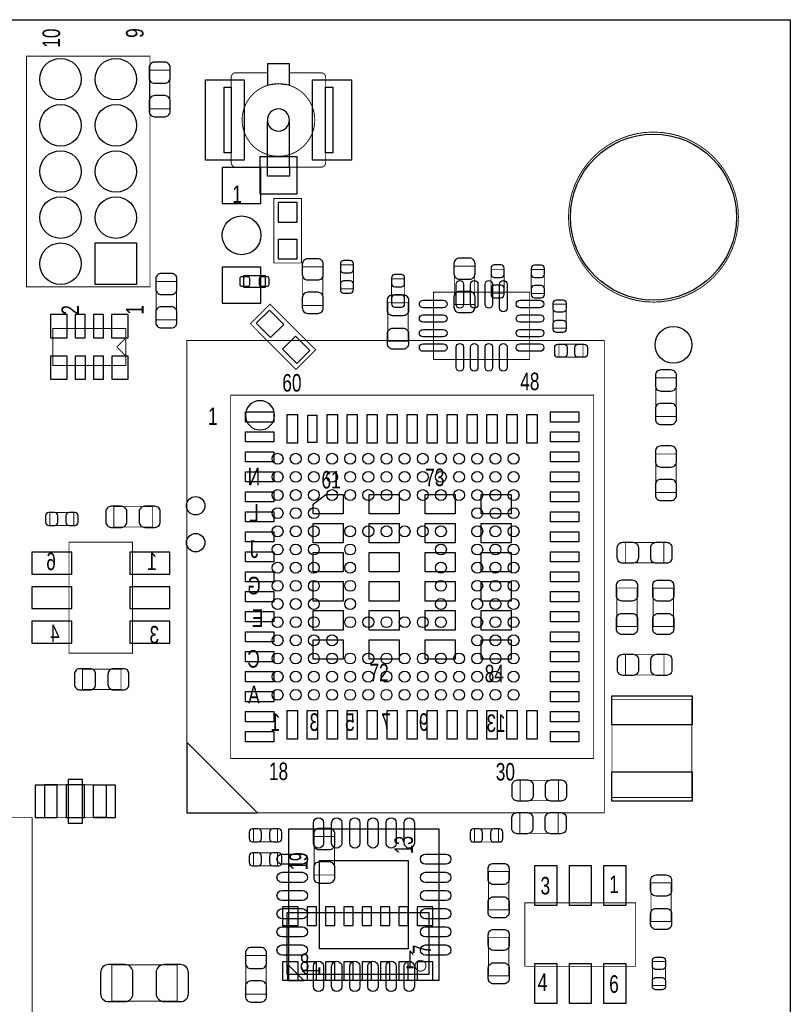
# Model space of a CAD drawing. Extents: x 0 to 2662, y -3 to 2035.
# Tile 8 of 8: x 1826 to 2661, y 968 to 2035. Entities that reach past the tile are written whole.
import ezdxf
from ezdxf.enums import TextEntityAlignment as Align

# ---------------------------------------------------------------- set-up
doc = ezdxf.new("R2010")
doc.units = 0
for name, color, linetype in [('BG_OUTLINE', 3, 'CONTINUOUS'), ('PG_ASSEMBLY_BOTTOM', 43, 'CONTINUOUS'), ('PG_ASSEMBLY_TOP', 253, 'CONTINUOUS'), ('PIN_BOTTOM', 211, 'CONTINUOUS'), ('PIN_TOP', 173, 'CONTINUOUS')]:
    doc.layers.add(name, color=color, linetype=linetype)

msp = doc.modelspace()

# ---------------------------------------------------------------- linework, layer by layer
at = {"layer": 'BG_OUTLINE'}
msp.add_lwpolyline([(2661.4, 866.1, 0.414214), (2582.7, 787.4, 0.414214), (2661.4, 708.7), (2661.4, 0), (659.4, 0), (659.4, 137.8, 0.414214), (639.8, 157.5, 0.414214), (620.1, 137.8), (620.1, 0), (0, 0), (0, 708.7, 0.414214), (78.7, 787.4, 0.414214), (0, 866.1), (0, 2035), (2661.4, 2035)], format="xyb", close=True, dxfattribs=at)
at = {"layer": 'PG_ASSEMBLY_BOTTOM', "const_width": 1}
for points in [[(1988.52, 1980.27), (1966.48, 1980.27), (1966.48, 1938.53), (1988.52, 1938.53), (1988.52, 1980.27)], [(2132.55, 1725.4), (2154.59, 1725.4), (2154.59, 1767.14), (2132.55, 1767.14), (2132.55, 1725.4)], [(2173.48, 1743.28), (2187.66, 1743.28), (2187.66, 1769.26), (2173.48, 1769.26), (2173.48, 1743.28)], [(2319.12, 1767.97), (2297.08, 1767.97), (2297.08, 1726.23), (2319.12, 1726.23), (2319.12, 1767.97)], [(2336.85, 1738.48), (2351.03, 1738.48), (2351.03, 1764.46), (2336.85, 1764.46), (2336.85, 1738.48)], [(2380.48, 1738.28), (2394.66, 1738.28), (2394.66, 1764.26), (2380.48, 1764.26), (2380.48, 1738.28)], [(1995.83, 1751.36), (1973.79, 1751.36), (1973.79, 1709.62), (1995.83, 1709.62), (1995.83, 1751.36)], [(2229.01, 1728.11), (2243.19, 1728.11), (2243.19, 1754.09), (2229.01, 1754.09), (2229.01, 1728.11)], [(1940.8, 1700.4), (1861.8, 1700.4), (1861.8, 1660.4), (1940.8, 1660.4), (1940.8, 1700.4)], [(1931, 1680.4), (1941, 1690.4)], [(2459.7, 1175.41), (2459.7, 1687.23), (2006.94, 1687.23), (2006.94, 1175.41), (2459.7, 1175.41)], [(1931, 1680.4), (1941, 1670.4)], [(2515.47, 1605.03), (2537.51, 1605.03), (2537.51, 1646.77), (2515.47, 1646.77), (2515.47, 1605.03)], [(2537.51, 1564.4), (2515.47, 1564.4), (2515.47, 1522.66), (2537.51, 1522.66), (2537.51, 1564.4)], [(1969.52, 1485.28), (1969.52, 1507.32), (1927.78, 1507.32), (1927.78, 1485.28), (1969.52, 1485.28)], [(1884.47, 1486.81), (1884.47, 1500.99), (1858.49, 1500.99), (1858.49, 1486.81), (1884.47, 1486.81)], [(1948.06, 1468.69), (1948.06, 1348.61), (1879.16, 1348.61), (1879.16, 1468.69), (1948.06, 1468.69)], [(1935.58, 1309.23), (1935.58, 1331.27), (1893.84, 1331.27), (1893.84, 1309.23), (1935.58, 1309.23)], [(1852.54, 1205.72), (1919.46, 1205.72), (1919.46, 1170.28), (1852.54, 1170.28), (1852.54, 1205.72)], [(2105.24, 1144.01), (2105.24, 1158.19), (2079.26, 1158.19), (2079.26, 1144.01), (2105.24, 1144.01)], [(2319.01, 1158.09), (2319.01, 1143.91), (2344.99, 1143.91), (2344.99, 1158.09), (2319.01, 1158.09)], [(2144.98, 1108.13), (2167.02, 1108.13), (2167.02, 1149.87), (2144.98, 1149.87), (2144.98, 1108.13)], [(2105.24, 1118.01), (2105.24, 1132.19), (2079.26, 1132.19), (2079.26, 1118.01), (2105.24, 1118.01)], [(2070.98, 979.13), (2093.02, 979.13), (2093.02, 1020.87), (2070.98, 1020.87), (2070.98, 979.13)], [(1925.67, 1010.69), (1925.67, 971.31), (1996.53, 971.31), (1996.53, 1010.69), (1925.67, 1010.69)]]:
    msp.add_lwpolyline(points, dxfattribs=at)
at = {"layer": 'PG_ASSEMBLY_BOTTOM'}
for points in [[(2006.9, 1252.23), (2006.9, 1175.41), (2083.71, 1175.41)], [(1852.54, 1205.72), (1852.54, 1170.28), (1866.31, 1170.28), (1866.31, 1205.72)], [(1876.16, 1205.72), (1876.16, 1170.28), (1895.84, 1170.28), (1895.84, 1205.72)], [(1919.46, 1205.72), (1919.46, 1170.28), (1905.69, 1170.28), (1905.69, 1205.72)], [(2269.45, 1000.33), (2115.85, 1000.33), (2115.85, 1067.33), (2269.45, 1067.33)]]:
    msp.add_lwpolyline(points, close=True, dxfattribs=at)
at = {"layer": 'PG_ASSEMBLY_BOTTOM', "const_width": 1}
msp.add_lwpolyline([(2266.23, 1009.81, 0.999767), (2254.48, 1009.82, 1.000233), (2266.23, 1009.81)], format="xyb", dxfattribs=at)
at = {"layer": 'PG_ASSEMBLY_TOP', "const_width": 1}
for points in [[(1967, 1745.52), (1967, 1995.52), (1833, 1995.52), (1833, 1745.52), (1967, 1745.52)], [(2060.14, 1977.5), (2094.51, 1977.5)], [(2131.32, 1841.32), (2131.32, 1771.32), (2101.32, 1771.32), (2101.32, 1841.32), (2131.32, 1841.32)], [(2378.74, 1739.69), (2274.4, 1739.69), (2274.4, 1666.85), (2378.74, 1666.85), (2378.74, 1739.69)], [(2224.92, 1728.34), (2246.96, 1728.34), (2246.96, 1686.6), (2224.92, 1686.6), (2224.92, 1728.34)], [(2097.17, 1726.69), (2146.67, 1677.19), (2125.45, 1655.97), (2075.95, 1705.47), (2097.17, 1726.69)], [(2418.41, 1700.81), (2404.23, 1700.81), (2404.23, 1726.79), (2418.41, 1726.79), (2418.41, 1700.81)], [(2410.58, 1669.18), (2410.58, 1683.36), (2436.56, 1683.36), (2436.56, 1669.18), (2410.58, 1669.18)], [(2054.52, 1628.12), (2054.52, 1234.52), (2448.12, 1234.52), (2448.12, 1628.12), (2054.52, 1628.12)], [(2524.19, 1468.34), (2524.19, 1446.3), (2482.45, 1446.3), (2482.45, 1468.34), (2524.19, 1468.34)], [(2495.34, 1377.45), (2473.3, 1377.45), (2473.3, 1419.19), (2495.34, 1419.19), (2495.34, 1377.45)], [(2534.59, 1377.35), (2512.55, 1377.35), (2512.55, 1419.09), (2534.59, 1419.09), (2534.59, 1377.35)], [(2482.67, 1324.86), (2482.67, 1346.9), (2524.41, 1346.9), (2524.41, 1324.86), (2482.67, 1324.86)], [(2554.63, 1192.17), (2554.63, 1298.47), (2468.02, 1298.47), (2468.02, 1192.17), (2554.63, 1192.17)], [(2410.07, 1210.72), (2410.07, 1188.68), (2368.33, 1188.68), (2368.33, 1210.72), (2410.07, 1210.72)], [(2409.77, 1175.32), (2409.77, 1153.28), (2368.03, 1153.28), (2368.03, 1175.32), (2409.77, 1175.32)], [(1010.43, 341.53), (1839.17, 341.53), (1839.17, 1170.27), (1030.43, 1170.27), (1010.43, 1150.27), (1010.43, 341.53)], [(2356.02, 1070.33), (2333.98, 1070.33), (2333.98, 1112.07), (2356.02, 1112.07), (2356.02, 1070.33)], [(2510.28, 1099.52), (2532.32, 1099.52), (2532.32, 1057.78), (2510.28, 1057.78), (2510.28, 1099.52)], [(2493.69, 1078.06), (2373.61, 1078.06), (2373.61, 1009.16), (2493.69, 1009.16), (2493.69, 1078.06)], [(2334.23, 1040.58), (2356.27, 1040.58), (2356.27, 998.84), (2334.23, 998.84), (2334.23, 1040.58)], [(2511.81, 1014.47), (2525.99, 1014.47), (2525.99, 988.49), (2511.81, 988.49), (2511.81, 1014.47)]]:
    msp.add_lwpolyline(points, dxfattribs=at)
at = {"layer": 'PG_ASSEMBLY_TOP'}
for points in [[(2118.13, 1963.87), (2118.13, 1987.32), (2094.51, 1987.32), (2094.51, 1963.87, -0.076601), (2106.32, 1965.69, -0.076974)], [(2102.12, 1606.32, 1), (2070.52, 1606.32, 1)]]:
    msp.add_lwpolyline(points, format="xyb", close=True, dxfattribs=at)
at = {"layer": 'PG_ASSEMBLY_TOP', "const_width": 1}
for points in [[(2118.13, 1977.5), (2152.5, 1977.5, -0.414214), (2157.5, 1972.5), (2157.5, 1880.14, -0.414214), (2152.5, 1875.14), (2060.14, 1875.14, -0.414214), (2055.14, 1880.14), (2055.14, 1972.5, -0.414214), (2060.14, 1977.5)], [(2145.69, 1926.32, 1), (2066.95, 1926.32, 1), (2145.69, 1926.32)], [(2605.14, 1821.1, 1), (2420.86, 1821.1, 1), (2605.14, 1821.1)]]:
    msp.add_lwpolyline(points, format="xyb", dxfattribs=at)
at = {"layer": 'PG_ASSEMBLY_TOP'}
for points in [[(2047.32, 1890.82), (2047.32, 1961.82), (2055.14, 1961.82), (2055.14, 1890.82)], [(2157.5, 1890.82), (2157.5, 1961.82), (2165.32, 1961.82), (2165.32, 1890.82)], [(2094.51, 1865.32), (2094.51, 1875.14), (2118.13, 1875.14), (2118.13, 1865.32)], [(2068.32, 1757.42), (2068.32, 1745.22), (2092.32, 1745.22), (2092.32, 1757.42)], [(2134.04, 993.32), (2116.32, 993.32), (2116.32, 1011.04)]]:
    msp.add_lwpolyline(points, close=True, dxfattribs=at)
msp.add_lwpolyline([(2118.32, 1926.32, 1), (2094.32, 1926.32, 1), (2118.32, 1926.32)], format="xyb", dxfattribs=at)
for points in [[(2094.51, 1875.14), (2094.51, 1924.19)], [(2118.13, 1875.14), (2118.13, 1924.19)], [(2280.69, 994.31), (2280.69, 1157.69), (2117.31, 1157.69), (2117.31, 994.31), (2280.69, 994.31)]]:
    msp.add_lwpolyline(points, dxfattribs=at)
at = {"layer": 'PIN_BOTTOM'}
for points in [[(1966.08, 1983.02), (1966.08, 1972, 0.414846), (1971.99, 1966.09), (1983.01, 1966.09, 0.414846), (1988.92, 1972), (1988.92, 1983.02, 0.414846), (1983.01, 1988.93), (1971.99, 1988.93, 0.414846)], [(1988.92, 1935.78), (1988.92, 1946.8, 0.414846), (1983.01, 1952.71), (1971.99, 1952.71, 0.414846), (1966.08, 1946.8), (1966.08, 1935.78, 0.414846), (1971.99, 1929.87), (1983.01, 1929.87, 0.414846)], [(2132.15, 1769.89), (2132.15, 1758.87, 0.414846), (2138.06, 1752.96), (2149.08, 1752.96, 0.414846), (2154.99, 1758.87), (2154.99, 1769.89, 0.414846), (2149.08, 1775.8), (2138.06, 1775.8, 0.414846)], [(2173.48, 1770.44), (2173.48, 1764.14, 0.413587), (2177.03, 1760.6), (2184.11, 1760.6, 0.413587), (2187.66, 1764.14), (2187.66, 1770.44, 0.413587), (2184.11, 1773.98), (2177.03, 1773.98, 0.413587)], [(2296.68, 1770.72), (2296.68, 1759.7, 0.414846), (2302.59, 1753.79), (2313.61, 1753.79, 0.414846), (2319.52, 1759.7), (2319.52, 1770.72, 0.414846), (2313.61, 1776.63), (2302.59, 1776.63, 0.414846)], [(2336.85, 1765.64), (2336.85, 1759.34, 0.413587), (2340.4, 1755.8), (2347.48, 1755.8, 0.413587), (2351.03, 1759.34), (2351.03, 1765.64, 0.413587), (2347.48, 1769.18), (2340.4, 1769.18, 0.413587)], [(2380.48, 1765.44), (2380.48, 1759.14, 0.413587), (2384.03, 1755.6), (2391.11, 1755.6, 0.413587), (2394.66, 1759.14), (2394.66, 1765.44, 0.413587), (2391.11, 1768.98), (2384.03, 1768.98, 0.413587)], [(1973.39, 1754.11), (1973.39, 1743.09, 0.414846), (1979.3, 1737.18), (1990.32, 1737.18, 0.414846), (1996.23, 1743.09), (1996.23, 1754.11, 0.414846), (1990.32, 1760.02), (1979.3, 1760.02, 0.414846)], [(2187.66, 1742.1), (2187.66, 1748.4, 0.413587), (2184.11, 1751.94), (2177.03, 1751.94, 0.413587), (2173.48, 1748.4), (2173.48, 1742.1, 0.413587), (2177.03, 1738.56), (2184.11, 1738.56, 0.413587)], [(2229.01, 1755.27), (2229.01, 1748.97, 0.413587), (2232.56, 1745.43), (2239.64, 1745.43, 0.413587), (2243.19, 1748.97), (2243.19, 1755.27, 0.413587), (2239.64, 1758.81), (2232.56, 1758.81, 0.413587)], [(2154.99, 1722.65), (2154.99, 1733.67, 0.414846), (2149.08, 1739.58), (2138.06, 1739.58, 0.414846), (2132.15, 1733.67), (2132.15, 1722.65, 0.414846), (2138.06, 1716.74), (2149.08, 1716.74, 0.414846)], [(2319.52, 1723.48), (2319.52, 1734.5, 0.414846), (2313.61, 1740.41), (2302.59, 1740.41, 0.414846), (2296.68, 1734.5), (2296.68, 1723.48, 0.414846), (2302.59, 1717.57), (2313.61, 1717.57, 0.414846)], [(2351.03, 1737.3), (2351.03, 1743.6, 0.413587), (2347.48, 1747.14), (2340.4, 1747.14, 0.413587), (2336.85, 1743.6), (2336.85, 1737.3, 0.413587), (2340.4, 1733.76), (2347.48, 1733.76, 0.413587)], [(2394.66, 1737.1), (2394.66, 1743.4, 0.413587), (2391.11, 1746.94), (2384.03, 1746.94, 0.413587), (2380.48, 1743.4), (2380.48, 1737.1, 0.413587), (2384.03, 1733.56), (2391.11, 1733.56, 0.413587)], [(2243.19, 1726.93), (2243.19, 1733.23, 0.413587), (2239.64, 1736.77), (2232.56, 1736.77, 0.413587), (2229.01, 1733.23), (2229.01, 1726.93, 0.413587), (2232.56, 1723.39), (2239.64, 1723.39, 0.413587)], [(1996.23, 1706.87), (1996.23, 1717.89, 0.414846), (1990.32, 1723.8), (1979.3, 1723.8, 0.414846), (1973.39, 1717.89), (1973.39, 1706.87, 0.414846), (1979.3, 1700.96), (1990.32, 1700.96, 0.414846)], [(2515.07, 1649.52), (2515.07, 1638.5, 0.414846), (2520.98, 1632.59), (2532, 1632.59, 0.414846), (2537.91, 1638.5), (2537.91, 1649.52, 0.414846), (2532, 1655.43), (2520.98, 1655.43, 0.414846)], [(2537.91, 1602.28), (2537.91, 1613.3, 0.414846), (2532, 1619.21), (2520.98, 1619.21, 0.414846), (2515.07, 1613.3), (2515.07, 1602.28, 0.414846), (2520.98, 1596.37), (2532, 1596.37, 0.414846)], [(2515.07, 1567.15), (2515.07, 1556.13, 0.414846), (2520.98, 1550.22), (2532, 1550.22, 0.414846), (2537.91, 1556.13), (2537.91, 1567.15, 0.414846), (2532, 1573.06), (2520.98, 1573.06, 0.414846)], [(2537.91, 1519.91), (2537.91, 1530.93, 0.414846), (2532, 1536.84), (2520.98, 1536.84, 0.414846), (2515.07, 1530.93), (2515.07, 1519.91, 0.414846), (2520.98, 1514), (2532, 1514, 0.414846)], [(1925.03, 1484.88), (1936.05, 1484.88, 0.414846), (1941.96, 1490.79), (1941.96, 1501.81, 0.414846), (1936.05, 1507.72), (1925.03, 1507.72, 0.414846), (1919.12, 1501.81), (1919.12, 1490.79, 0.414846)], [(1972.27, 1507.72), (1961.25, 1507.72, 0.414846), (1955.34, 1501.81), (1955.34, 1490.79, 0.414846), (1961.25, 1484.88), (1972.27, 1484.88, 0.414846), (1978.18, 1490.79), (1978.18, 1501.81, 0.414846)], [(1857.31, 1486.81), (1863.61, 1486.81, 0.413587), (1867.15, 1490.36), (1867.15, 1497.44, 0.413587), (1863.61, 1500.99), (1857.31, 1500.99, 0.413587), (1853.77, 1497.44), (1853.77, 1490.36, 0.413587)], [(1885.65, 1500.99), (1879.35, 1500.99, 0.413587), (1875.81, 1497.44), (1875.81, 1490.36, 0.413587), (1879.35, 1486.81), (1885.65, 1486.81, 0.413587), (1889.19, 1490.36), (1889.19, 1497.44, 0.413587)], [(1891.09, 1308.83), (1902.11, 1308.83, 0.414846), (1908.02, 1314.74), (1908.02, 1325.76, 0.414846), (1902.11, 1331.67), (1891.09, 1331.67, 0.414846), (1885.18, 1325.76), (1885.18, 1314.74, 0.414846)], [(1938.33, 1331.67), (1927.31, 1331.67, 0.414846), (1921.4, 1325.76), (1921.4, 1314.74, 0.414846), (1927.31, 1308.83), (1938.33, 1308.83, 0.414846), (1944.24, 1314.74), (1944.24, 1325.76, 0.414846)], [(2078.08, 1144.01), (2084.38, 1144.01, 0.413587), (2087.92, 1147.56), (2087.92, 1154.64, 0.413587), (2084.38, 1158.19), (2078.08, 1158.19, 0.413587), (2074.54, 1154.64), (2074.54, 1147.56, 0.413587)], [(2106.42, 1158.19), (2100.12, 1158.19, 0.413587), (2096.58, 1154.64), (2096.58, 1147.56, 0.413587), (2100.12, 1144.01), (2106.42, 1144.01, 0.413587), (2109.96, 1147.56), (2109.96, 1154.64, 0.413587)], [(2144.58, 1152.62), (2144.58, 1141.6, 0.414846), (2150.49, 1135.69), (2161.51, 1135.69, 0.414846), (2167.42, 1141.6), (2167.42, 1152.62, 0.414846), (2161.51, 1158.53), (2150.49, 1158.53, 0.414846)], [(2317.83, 1143.91), (2324.13, 1143.91, 0.413587), (2327.67, 1147.46), (2327.67, 1154.54, 0.413587), (2324.13, 1158.09), (2317.83, 1158.09, 0.413587), (2314.29, 1154.54), (2314.29, 1147.46, 0.413587)], [(2346.17, 1158.09), (2339.87, 1158.09, 0.413587), (2336.33, 1154.54), (2336.33, 1147.46, 0.413587), (2339.87, 1143.91), (2346.17, 1143.91, 0.413587), (2349.71, 1147.46), (2349.71, 1154.54, 0.413587)], [(2078.08, 1118.01), (2084.38, 1118.01, 0.413587), (2087.92, 1121.56), (2087.92, 1128.64, 0.413587), (2084.38, 1132.19), (2078.08, 1132.19, 0.413587), (2074.54, 1128.64), (2074.54, 1121.56, 0.413587)], [(2106.42, 1132.19), (2100.12, 1132.19, 0.413587), (2096.58, 1128.64), (2096.58, 1121.56, 0.413587), (2100.12, 1118.01), (2106.42, 1118.01, 0.413587), (2109.96, 1121.56), (2109.96, 1128.64, 0.413587)], [(2167.42, 1105.38), (2167.42, 1116.4, 0.414846), (2161.51, 1122.31), (2150.49, 1122.31, 0.414846), (2144.58, 1116.4), (2144.58, 1105.38, 0.414846), (2150.49, 1099.47), (2161.51, 1099.47, 0.414846)], [(2070.58, 1023.62), (2070.58, 1012.6, 0.414846), (2076.49, 1006.69), (2087.51, 1006.69, 0.414846), (2093.42, 1012.6), (2093.42, 1023.62, 0.414846), (2087.51, 1029.53), (2076.49, 1029.53, 0.414846)], [(1922.12, 970.92), (1939.84, 970.92, 0.414414), (1948.5, 979.58), (1948.5, 1002.42, 0.414414), (1939.84, 1011.08), (1922.12, 1011.08, 0.414414), (1913.46, 1002.42), (1913.46, 979.58, 0.414414)], [(2000.08, 1011.08), (1982.36, 1011.08, 0.414414), (1973.7, 1002.42), (1973.7, 979.58, 0.414414), (1982.36, 970.92), (2000.08, 970.92, 0.414414), (2008.74, 979.58), (2008.74, 1002.42, 0.414414)], [(2093.42, 976.38), (2093.42, 987.4, 0.414846), (2087.51, 993.31), (2076.49, 993.31, 0.414846), (2070.58, 987.4), (2070.58, 976.38, 0.414846), (2076.49, 970.47), (2087.51, 970.47, 0.414846)]]:
    msp.add_lwpolyline(points, format="xyb", close=True, dxfattribs=at)
for points in [[(2087.32, 1835.67), (2087.32, 1874.67), (2045.32, 1874.67), (2045.32, 1835.67)], [(1907.5, 1793.02), (1952.5, 1793.02), (1952.5, 1748.02), (1907.5, 1748.02)], [(2087.32, 1727.97), (2087.32, 1766.97), (2045.32, 1766.97), (2045.32, 1727.97)], [(1877.3, 1690.4), (1877.3, 1715.4), (1859.3, 1715.4), (1859.3, 1690.4)], [(1896.9, 1690.4), (1896.9, 1715.4), (1885.9, 1715.4), (1885.9, 1690.4)], [(1916.6, 1690.4), (1916.6, 1715.4), (1905.6, 1715.4), (1905.6, 1690.4)], [(1943.3, 1690.4), (1943.3, 1715.4), (1925.3, 1715.4), (1925.3, 1690.4)], [(1877.3, 1645.4), (1877.3, 1670.4), (1859.3, 1670.4), (1859.3, 1645.4)], [(1897, 1645.4), (1897, 1670.4), (1886, 1670.4), (1886, 1645.4)], [(1916.7, 1645.4), (1916.7, 1670.4), (1905.7, 1670.4), (1905.7, 1645.4)], [(1943.5, 1645.4), (1943.5, 1670.4), (1925.5, 1670.4), (1925.5, 1645.4)], [(1882.12, 1457.86), (1838.81, 1457.86), (1838.81, 1434.24), (1882.12, 1434.24)], [(1988.41, 1457.86), (1945.11, 1457.86), (1945.11, 1434.24), (1988.41, 1434.24)], [(1882.12, 1420.46), (1838.81, 1420.46), (1838.81, 1396.84), (1882.12, 1396.84)], [(1988.41, 1420.46), (1945.11, 1420.46), (1945.11, 1396.84), (1988.41, 1396.84)], [(1882.12, 1383.06), (1838.81, 1383.06), (1838.81, 1359.44), (1882.12, 1359.44)], [(1988.41, 1383.06), (1945.11, 1383.06), (1945.11, 1359.44), (1988.41, 1359.44)], [(1878.12, 1211.62), (1878.12, 1164.38), (1893.88, 1164.38), (1893.88, 1211.62)], [(1842.5, 1205.5), (1842.5, 1170.5), (1866.5, 1170.5), (1866.5, 1205.5)], [(1905.5, 1205.5), (1905.5, 1170.5), (1929.5, 1170.5), (1929.5, 1205.5)], [(2127.84, 1053.53), (2127.84, 1073.53), (2110.84, 1073.53), (2110.84, 1053.53)], [(2147.64, 1053.53), (2147.64, 1073.53), (2137.64, 1073.53), (2137.64, 1053.53)], [(2167.44, 1053.53), (2167.44, 1073.53), (2157.44, 1073.53), (2157.44, 1053.53)], [(2187.34, 1053.53), (2187.34, 1073.53), (2177.34, 1073.53), (2177.34, 1053.53)], [(2207.14, 1053.53), (2207.14, 1073.53), (2197.14, 1073.53), (2197.14, 1053.53)], [(2227.04, 1053.53), (2227.04, 1073.53), (2217.04, 1073.53), (2217.04, 1053.53)], [(2246.84, 1053.53), (2246.84, 1073.53), (2236.84, 1073.53), (2236.84, 1053.53)], [(2273.74, 1053.53), (2273.74, 1073.53), (2256.74, 1073.53), (2256.74, 1053.53)], [(2110.84, 1014.13), (2110.84, 994.13), (2127.84, 994.13), (2127.84, 1014.13)], [(2147.64, 994.13), (2147.64, 1014.13), (2137.64, 1014.13), (2137.64, 994.13)], [(2167.44, 994.13), (2167.44, 1014.13), (2157.44, 1014.13), (2157.44, 994.13)], [(2187.34, 994.13), (2187.34, 1014.13), (2177.34, 1014.13), (2177.34, 994.13)], [(2207.14, 994.13), (2207.14, 1014.13), (2197.14, 1014.13), (2197.14, 994.13)], [(2227.04, 994.13), (2227.04, 1014.13), (2217.04, 1014.13), (2217.04, 994.13)], [(2246.84, 994.13), (2246.84, 1014.13), (2236.84, 1014.13), (2236.84, 994.13)], [(2256.74, 1014.13), (2256.74, 994.13), (2273.74, 994.13), (2273.74, 1014.13)]]:
    msp.add_lwpolyline(points, close=True, dxfattribs=at)
for centre, radius in [((1870, 1970.52), 22.5), ((1930, 1970.52), 22.5), ((1870, 1920.52), 22.5), ((1930, 1920.52), 22.5), ((2513, 1821.1), 90), ((1870, 1870.52), 22.5), ((1930, 1870.52), 22.5), ((1870, 1820.52), 22.5), ((1930, 1820.52), 22.5), ((2066.32, 1801.32), 21), ((1870, 1770.52), 22.5), ((2105.37, 1559.27), 5.91), ((2125.05, 1559.27), 5.91), ((2144.74, 1559.27), 5.91), ((2164.42, 1559.27), 5.91), ((2184.11, 1559.27), 5.91), ((2203.79, 1559.27), 5.91), ((2223.48, 1559.27), 5.91), ((2243.16, 1559.27), 5.91), ((2262.85, 1559.27), 5.91), ((2282.53, 1559.27), 5.91), ((2302.22, 1559.27), 5.91), ((2321.9, 1559.27), 5.91), ((2341.59, 1559.27), 5.91), ((2361.27, 1559.27), 5.91), ((2105.37, 1539.59), 5.91), ((2125.05, 1539.59), 5.91), ((2144.74, 1539.59), 5.91), ((2164.42, 1539.59), 5.91), ((2184.11, 1539.59), 5.91), ((2203.79, 1539.59), 5.91), ((2223.48, 1539.59), 5.91), ((2243.16, 1539.59), 5.91), ((2262.85, 1539.59), 5.91), ((2282.53, 1539.59), 5.91), ((2302.22, 1539.59), 5.91), ((2321.9, 1539.59), 5.91), ((2341.59, 1539.59), 5.91), ((2361.27, 1539.59), 5.91), ((2105.37, 1519.9), 5.91), ((2125.05, 1519.9), 5.91), ((2144.74, 1519.9), 5.91), ((2164.42, 1519.9), 5.91), ((2184.11, 1519.9), 5.91), ((2203.79, 1519.9), 5.91), ((2223.48, 1519.9), 5.91), ((2243.16, 1519.9), 5.91), ((2262.85, 1519.9), 5.91), ((2282.53, 1519.9), 5.91), ((2302.22, 1519.9), 5.91), ((2321.9, 1519.9), 5.91), ((2341.59, 1519.9), 5.91), ((2361.27, 1519.9), 5.91), ((2105.37, 1500.22), 5.91), ((2125.05, 1500.22), 5.91), ((2144.74, 1500.22), 5.91), ((2321.9, 1500.22), 5.91), ((2341.59, 1500.22), 5.91), ((2361.27, 1500.22), 5.91), ((2105.37, 1480.53), 5.91), ((2125.05, 1480.53), 5.91), ((2144.74, 1480.53), 5.91), ((2184.11, 1480.53), 5.91), ((2203.79, 1480.53), 5.91), ((2223.48, 1480.53), 5.91), ((2243.16, 1480.53), 5.91), ((2262.85, 1480.53), 5.91), ((2282.53, 1480.53), 5.91), ((2321.9, 1480.53), 5.91), ((2341.59, 1480.53), 5.91), ((2361.27, 1480.53), 5.91), ((2105.37, 1460.85), 5.91), ((2125.05, 1460.85), 5.91), ((2144.74, 1460.85), 5.91), ((2184.11, 1460.85), 5.91), ((2282.53, 1460.85), 5.91), ((2321.9, 1460.85), 5.91), ((2341.59, 1460.85), 5.91), ((2361.27, 1460.85), 5.91), ((2105.37, 1441.16), 5.91), ((2125.05, 1441.16), 5.91), ((2144.74, 1441.16), 5.91), ((2184.11, 1441.16), 5.91), ((2282.53, 1441.16), 5.91), ((2321.9, 1441.16), 5.91), ((2341.59, 1441.16), 5.91), ((2361.27, 1441.16), 5.91), ((2105.37, 1421.48), 5.91), ((2125.05, 1421.48), 5.91), ((2144.74, 1421.48), 5.91), ((2184.11, 1421.48), 5.91), ((2282.53, 1421.48), 5.91), ((2321.9, 1421.48), 5.91), ((2341.59, 1421.48), 5.91), ((2361.27, 1421.48), 5.91), ((2105.37, 1401.79), 5.91), ((2125.05, 1401.79), 5.91), ((2144.74, 1401.79), 5.91), ((2184.11, 1401.79), 5.91), ((2282.53, 1401.79), 5.91), ((2321.9, 1401.79), 5.91), ((2341.59, 1401.79), 5.91), ((2361.27, 1401.79), 5.91), ((2105.37, 1382.11), 5.91), ((2125.05, 1382.11), 5.91), ((2144.74, 1382.11), 5.91), ((2184.11, 1382.11), 5.91), ((2203.79, 1382.11), 5.91), ((2223.48, 1382.11), 5.91), ((2243.16, 1382.11), 5.91), ((2262.85, 1382.11), 5.91), ((2282.53, 1382.11), 5.91), ((2321.9, 1382.11), 5.91), ((2341.59, 1382.11), 5.91), ((2361.27, 1382.11), 5.91), ((2105.37, 1362.42), 5.91), ((2125.05, 1362.42), 5.91), ((2144.74, 1362.42), 5.91), ((2164.42, 1362.42), 5.91), ((2321.9, 1362.42), 5.91), ((2341.59, 1362.42), 5.91), ((2361.27, 1362.42), 5.91), ((2105.37, 1342.74), 5.91), ((2125.05, 1342.74), 5.91), ((2144.74, 1342.74), 5.91), ((2164.42, 1342.74), 5.91), ((2184.11, 1342.74), 5.91), ((2203.79, 1342.74), 5.91), ((2223.48, 1342.74), 5.91), ((2243.16, 1342.74), 5.91), ((2262.85, 1342.74), 5.91), ((2282.53, 1342.74), 5.91), ((2302.22, 1342.74), 5.91), ((2321.9, 1342.74), 5.91), ((2341.59, 1342.74), 5.91), ((2361.27, 1342.74), 5.91), ((2105.37, 1323.05), 5.91), ((2125.05, 1323.05), 5.91), ((2144.74, 1323.05), 5.91), ((2164.42, 1323.05), 5.91), ((2184.11, 1323.05), 5.91), ((2203.79, 1323.05), 5.91), ((2223.48, 1323.05), 5.91), ((2243.16, 1323.05), 5.91), ((2262.85, 1323.05), 5.91), ((2282.53, 1323.05), 5.91), ((2302.22, 1323.05), 5.91), ((2321.9, 1323.05), 5.91), ((2341.59, 1323.05), 5.91), ((2361.27, 1323.05), 5.91), ((2105.37, 1303.37), 5.91), ((2125.05, 1303.37), 5.91), ((2144.74, 1303.37), 5.91), ((2164.42, 1303.37), 5.91), ((2184.11, 1303.37), 5.91), ((2203.79, 1303.37), 5.91), ((2223.48, 1303.37), 5.91), ((2243.16, 1303.37), 5.91), ((2262.85, 1303.37), 5.91), ((2282.53, 1303.37), 5.91), ((2302.22, 1303.37), 5.91), ((2321.9, 1303.37), 5.91), ((2341.59, 1303.37), 5.91), ((2361.27, 1303.37), 5.91)]:
    msp.add_circle(centre, radius, dxfattribs=at)
at = {"layer": 'PIN_TOP'}
for points in [[(2027.25, 1882.82), (2027.25, 1969.82), (2069.25, 1969.82), (2069.25, 1882.82)], [(2143.39, 1882.82), (2143.39, 1969.82), (2185.39, 1969.82), (2185.39, 1882.82)], [(2086.32, 1845.78), (2086.32, 1886.78), (2126.32, 1886.78), (2126.32, 1845.78)], [(2126.32, 1815.32), (2106.32, 1815.32), (2106.32, 1837.32), (2126.32, 1837.32)], [(1907.5, 1793.02), (1952.5, 1793.02), (1952.5, 1748.02), (1907.5, 1748.02)], [(2126.32, 1775.32), (2106.32, 1775.32), (2106.32, 1797.32), (2126.32, 1797.32)], [(2112.02, 1704.76), (2097.88, 1690.62), (2082.32, 1706.18), (2096.46, 1720.32)], [(2140.3, 1676.48), (2126.16, 1662.34), (2110.6, 1677.9), (2124.74, 1692.04)], [(2070.42, 1610.02), (2101.42, 1610.02), (2101.42, 1599.02), (2070.42, 1599.02)], [(2115.92, 1576.22), (2115.92, 1607.22), (2126.92, 1607.22), (2126.92, 1576.22)], [(2138.12, 1576.97), (2138.12, 1606.47), (2147.92, 1606.47), (2147.92, 1576.97)], [(2159.22, 1576.22), (2159.22, 1607.22), (2170.22, 1607.22), (2170.22, 1576.22)], [(2180.82, 1576.22), (2180.82, 1607.22), (2191.82, 1607.22), (2191.82, 1576.22)], [(2202.52, 1576.22), (2202.52, 1607.22), (2213.52, 1607.22), (2213.52, 1576.22)], [(2224.22, 1576.22), (2224.22, 1607.22), (2235.22, 1607.22), (2235.22, 1576.22)], [(2245.82, 1576.22), (2245.82, 1607.22), (2256.82, 1607.22), (2256.82, 1576.22)], [(2267.42, 1576.22), (2267.42, 1607.22), (2278.42, 1607.22), (2278.42, 1576.22)], [(2289.12, 1576.22), (2289.12, 1607.22), (2300.12, 1607.22), (2300.12, 1576.22)], [(2310.82, 1576.22), (2310.82, 1607.22), (2321.82, 1607.22), (2321.82, 1576.22)], [(2332.42, 1576.22), (2332.42, 1607.22), (2343.42, 1607.22), (2343.42, 1576.22)], [(2354.12, 1576.22), (2354.12, 1607.22), (2365.12, 1607.22), (2365.12, 1576.22)], [(2375.72, 1576.22), (2375.72, 1607.22), (2386.72, 1607.22), (2386.72, 1576.22)], [(2401.22, 1610.02), (2432.22, 1610.02), (2432.22, 1599.02), (2401.22, 1599.02)], [(2070.42, 1588.42), (2101.42, 1588.42), (2101.42, 1577.42), (2070.42, 1577.42)], [(2401.22, 1588.42), (2432.22, 1588.42), (2432.22, 1577.42), (2401.22, 1577.42)], [(2070.42, 1566.72), (2101.42, 1566.72), (2101.42, 1555.72), (2070.42, 1555.72)], [(2401.22, 1566.72), (2432.22, 1566.72), (2432.22, 1555.72), (2401.22, 1555.72)], [(2070.42, 1545.12), (2101.42, 1545.12), (2101.42, 1534.12), (2070.42, 1534.12)], [(2401.22, 1545.12), (2432.22, 1545.12), (2432.22, 1534.12), (2401.22, 1534.12)], [(2070.42, 1523.42), (2101.42, 1523.42), (2101.42, 1512.42), (2070.42, 1512.42)], [(2144.07, 1499.52), (2144.07, 1510.02), (2157.82, 1520.52), (2176.57, 1520.52), (2176.57, 1499.52)], [(2204.57, 1520.52), (2237.07, 1520.52), (2237.07, 1499.52), (2204.57, 1499.52)], [(2265.57, 1520.52), (2298.07, 1520.52), (2298.07, 1499.52), (2265.57, 1499.52)], [(2326.07, 1520.52), (2358.57, 1520.52), (2358.57, 1499.52), (2326.07, 1499.52)], [(2401.22, 1523.42), (2432.22, 1523.42), (2432.22, 1512.42), (2401.22, 1512.42)], [(2070.42, 1501.82), (2101.42, 1501.82), (2101.42, 1490.82), (2070.42, 1490.82)], [(2401.22, 1501.82), (2432.22, 1501.82), (2432.22, 1490.82), (2401.22, 1490.82)], [(2144.07, 1489.02), (2176.57, 1489.02), (2176.57, 1468.02), (2144.07, 1468.02)], [(2204.57, 1489.02), (2237.07, 1489.02), (2237.07, 1468.02), (2204.57, 1468.02)], [(2265.57, 1489.02), (2298.07, 1489.02), (2298.07, 1468.02), (2265.57, 1468.02)], [(2326.07, 1489.02), (2358.57, 1489.02), (2358.57, 1468.02), (2326.07, 1468.02)], [(2070.42, 1480.12), (2101.42, 1480.12), (2101.42, 1469.12), (2070.42, 1469.12)], [(2401.22, 1480.12), (2432.22, 1480.12), (2432.22, 1469.12), (2401.22, 1469.12)], [(2070.42, 1458.42), (2101.42, 1458.42), (2101.42, 1447.42), (2070.42, 1447.42)], [(2144.07, 1457.62), (2176.57, 1457.62), (2176.57, 1436.62), (2144.07, 1436.62)], [(2204.57, 1457.62), (2237.07, 1457.62), (2237.07, 1436.62), (2204.57, 1436.62)], [(2265.57, 1457.62), (2298.07, 1457.62), (2298.07, 1436.62), (2265.57, 1436.62)], [(2326.07, 1457.62), (2358.57, 1457.62), (2358.57, 1436.62), (2326.07, 1436.62)], [(2401.22, 1458.42), (2432.22, 1458.42), (2432.22, 1447.42), (2401.22, 1447.42)], [(2070.42, 1436.82), (2101.42, 1436.82), (2101.42, 1425.82), (2070.42, 1425.82)], [(2401.22, 1436.82), (2432.22, 1436.82), (2432.22, 1425.82), (2401.22, 1425.82)], [(2144.07, 1426.02), (2176.57, 1426.02), (2176.57, 1405.02), (2144.07, 1405.02)], [(2204.57, 1426.02), (2237.07, 1426.02), (2237.07, 1405.02), (2204.57, 1405.02)], [(2265.57, 1426.02), (2298.07, 1426.02), (2298.07, 1405.02), (2265.57, 1405.02)], [(2326.07, 1426.02), (2358.57, 1426.02), (2358.57, 1405.02), (2326.07, 1405.02)], [(2070.42, 1415.22), (2101.42, 1415.22), (2101.42, 1404.22), (2070.42, 1404.22)], [(2401.22, 1415.22), (2432.22, 1415.22), (2432.22, 1404.22), (2401.22, 1404.22)], [(2070.42, 1393.52), (2101.42, 1393.52), (2101.42, 1382.52), (2070.42, 1382.52)], [(2144.07, 1394.62), (2176.57, 1394.62), (2176.57, 1373.62), (2144.07, 1373.62)], [(2204.57, 1394.62), (2237.07, 1394.62), (2237.07, 1373.62), (2204.57, 1373.62)], [(2265.57, 1394.62), (2298.07, 1394.62), (2298.07, 1373.62), (2265.57, 1373.62)], [(2326.07, 1394.62), (2358.57, 1394.62), (2358.57, 1373.62), (2326.07, 1373.62)], [(2401.22, 1393.52), (2432.22, 1393.52), (2432.22, 1382.52), (2401.22, 1382.52)], [(2070.42, 1371.82), (2101.42, 1371.82), (2101.42, 1360.82), (2070.42, 1360.82)], [(2401.22, 1371.82), (2432.22, 1371.82), (2432.22, 1360.82), (2401.22, 1360.82)], [(2144.07, 1363.12), (2176.57, 1363.12), (2176.57, 1342.12), (2144.07, 1342.12)], [(2204.57, 1363.12), (2237.07, 1363.12), (2237.07, 1342.12), (2204.57, 1342.12)], [(2265.57, 1363.12), (2298.07, 1363.12), (2298.07, 1342.12), (2265.57, 1342.12)], [(2326.07, 1363.12), (2358.57, 1363.12), (2358.57, 1342.12), (2326.07, 1342.12)], [(2070.42, 1350.22), (2101.42, 1350.22), (2101.42, 1339.22), (2070.42, 1339.22)], [(2401.22, 1350.22), (2432.22, 1350.22), (2432.22, 1339.22), (2401.22, 1339.22)], [(2070.42, 1328.52), (2101.42, 1328.52), (2101.42, 1317.52), (2070.42, 1317.52)], [(2401.22, 1328.52), (2432.22, 1328.52), (2432.22, 1317.52), (2401.22, 1317.52)], [(2070.42, 1306.92), (2101.42, 1306.92), (2101.42, 1295.92), (2070.42, 1295.92)], [(2401.22, 1306.92), (2432.22, 1306.92), (2432.22, 1295.92), (2401.22, 1295.92)], [(2554.82, 1270.87), (2467.82, 1270.87), (2467.82, 1302.37), (2554.82, 1302.37)], [(2070.42, 1285.22), (2101.42, 1285.22), (2101.42, 1274.22), (2070.42, 1274.22)], [(2115.92, 1255.42), (2115.92, 1286.42), (2126.92, 1286.42), (2126.92, 1255.42)], [(2137.52, 1255.42), (2137.52, 1286.42), (2148.52, 1286.42), (2148.52, 1255.42)], [(2159.22, 1255.42), (2159.22, 1286.42), (2170.22, 1286.42), (2170.22, 1255.42)], [(2180.82, 1255.42), (2180.82, 1286.42), (2191.82, 1286.42), (2191.82, 1255.42)], [(2202.52, 1255.42), (2202.52, 1286.42), (2213.52, 1286.42), (2213.52, 1255.42)], [(2224.22, 1255.42), (2224.22, 1286.42), (2235.22, 1286.42), (2235.22, 1255.42)], [(2245.82, 1255.42), (2245.82, 1286.42), (2256.82, 1286.42), (2256.82, 1255.42)], [(2267.42, 1255.42), (2267.42, 1286.42), (2278.42, 1286.42), (2278.42, 1255.42)], [(2289.12, 1255.42), (2289.12, 1286.42), (2300.12, 1286.42), (2300.12, 1255.42)], [(2310.82, 1255.42), (2310.82, 1286.42), (2321.82, 1286.42), (2321.82, 1255.42)], [(2332.42, 1255.42), (2332.42, 1286.42), (2343.42, 1286.42), (2343.42, 1255.42)], [(2354.12, 1255.42), (2354.12, 1286.42), (2365.12, 1286.42), (2365.12, 1255.42)], [(2375.72, 1255.42), (2375.72, 1286.42), (2386.72, 1286.42), (2386.72, 1255.42)], [(2401.22, 1285.22), (2432.22, 1285.22), (2432.22, 1274.22), (2401.22, 1274.22)], [(2070.42, 1263.62), (2101.42, 1263.62), (2101.42, 1252.62), (2070.42, 1252.62)], [(2401.22, 1263.62), (2432.22, 1263.62), (2432.22, 1252.62), (2401.22, 1252.62)], [(2554.82, 1188.27), (2467.82, 1188.27), (2467.82, 1219.77), (2554.82, 1219.77)], [(2247, 1028), (2151, 1028), (2151, 1124), (2247, 1124)], [(2408.06, 1118.41), (2408.06, 1075.11), (2384.44, 1075.11), (2384.44, 1118.41)], [(2445.46, 1118.41), (2445.46, 1075.11), (2421.84, 1075.11), (2421.84, 1118.41)], [(2482.86, 1118.41), (2482.86, 1075.11), (2459.24, 1075.11), (2459.24, 1118.41)], [(2408.06, 1012.12), (2408.06, 968.8), (2384.44, 968.8), (2384.44, 1012.12)], [(2445.46, 1012.12), (2445.46, 968.8), (2421.84, 968.8), (2421.84, 1012.12)], [(2482.86, 1012.12), (2482.86, 968.8), (2459.24, 968.8), (2459.24, 1012.12)]]:
    msp.add_lwpolyline(points, close=True, dxfattribs=at)
for points in [[(2074.82, 1747.82, -0.414214), (2072.82, 1745.82), (2066.82, 1745.82, -0.414214), (2064.82, 1747.82), (2064.82, 1754.82, -0.414214), (2066.82, 1756.82), (2072.82, 1756.82, -0.414214), (2074.82, 1754.82)], [(2095.82, 1747.82, -0.414214), (2093.82, 1745.82), (2087.82, 1745.82, -0.414214), (2085.82, 1747.82), (2085.82, 1754.82, -0.414214), (2087.82, 1756.82), (2093.82, 1756.82, -0.414214), (2095.82, 1754.82)], [(2298.95, 1726.33), (2298.95, 1748.33, -1), (2306.95, 1748.33), (2306.95, 1726.33, -1)], [(2314.7, 1726.33), (2314.7, 1748.33, -1), (2322.7, 1748.33), (2322.7, 1726.33, -1)], [(2330.44, 1726.33), (2330.44, 1748.33, -1), (2338.44, 1748.33), (2338.44, 1726.33, -1)], [(2346.19, 1722.33), (2346.19, 1748.33, -1), (2354.19, 1748.33), (2354.19, 1722.33, -1)], [(2247.36, 1731.09), (2247.36, 1720.07, -0.414846), (2241.45, 1714.16), (2230.43, 1714.16, -0.414846), (2224.52, 1720.07), (2224.52, 1731.09, -0.414846), (2230.43, 1737), (2241.45, 1737, -0.414846)], [(2263.11, 1730.89), (2285.11, 1730.89, -1), (2285.11, 1722.89), (2263.11, 1722.89, -1)], [(2368.03, 1730.89), (2390.03, 1730.89, -1), (2390.03, 1722.89), (2368.03, 1722.89, -1)], [(2418.41, 1727.97), (2418.41, 1721.67, -0.413587), (2414.86, 1718.13), (2407.78, 1718.13, -0.413587), (2404.23, 1721.67), (2404.23, 1727.97, -0.413587), (2407.78, 1731.51), (2414.86, 1731.51, -0.413587)], [(2263.11, 1715.14), (2285.11, 1715.14, -1), (2285.11, 1707.14), (2263.11, 1707.14, -1)], [(2368.03, 1715.14), (2390.03, 1715.14, -1), (2390.03, 1707.14), (2368.03, 1707.14, -1)], [(2404.23, 1699.63), (2404.23, 1705.93, -0.413587), (2407.78, 1709.47), (2414.86, 1709.47, -0.413587), (2418.41, 1705.93), (2418.41, 1699.63, -0.413587), (2414.86, 1696.09), (2407.78, 1696.09, -0.413587)], [(2224.52, 1683.85), (2224.52, 1694.87, -0.414846), (2230.43, 1700.78), (2241.45, 1700.78, -0.414846), (2247.36, 1694.87), (2247.36, 1683.85, -0.414846), (2241.45, 1677.94), (2230.43, 1677.94, -0.414846)], [(2263.11, 1699.4), (2285.11, 1699.4, -1), (2285.11, 1691.4), (2263.11, 1691.4, -1)], [(2368.03, 1699.4), (2390.03, 1699.4, -1), (2390.03, 1691.4), (2368.03, 1691.4, -1)], [(2263.11, 1683.65), (2285.11, 1683.65, -1), (2285.11, 1675.65), (2263.11, 1675.65, -1)], [(2298.95, 1658.21), (2298.95, 1680.21, -1), (2306.95, 1680.21), (2306.95, 1658.21, -1)], [(2314.7, 1658.21), (2314.7, 1680.21, -1), (2322.7, 1680.21), (2322.7, 1658.21, -1)], [(2330.44, 1658.21), (2330.44, 1680.21, -1), (2338.44, 1680.21), (2338.44, 1658.21, -1)], [(2346.19, 1658.21), (2346.19, 1680.21, -1), (2354.19, 1680.21), (2354.19, 1658.21, -1)], [(2368.03, 1683.65), (2390.03, 1683.65, -1), (2390.03, 1675.65), (2368.03, 1675.65, -1)], [(2409.4, 1683.36), (2415.7, 1683.36, -0.413587), (2419.24, 1679.81), (2419.24, 1672.73, -0.413587), (2415.7, 1669.18), (2409.4, 1669.18, -0.413587), (2405.86, 1672.73), (2405.86, 1679.81, -0.413587)], [(2437.74, 1669.18), (2431.44, 1669.18, -0.413587), (2427.9, 1672.73), (2427.9, 1679.81, -0.413587), (2431.44, 1683.36), (2437.74, 1683.36, -0.413587), (2441.28, 1679.81), (2441.28, 1672.73, -0.413587)], [(2479.7, 1468.74), (2490.72, 1468.74, -0.414846), (2496.63, 1462.83), (2496.63, 1451.81, -0.414846), (2490.72, 1445.9), (2479.7, 1445.9, -0.414846), (2473.79, 1451.81), (2473.79, 1462.83, -0.414846)], [(2526.94, 1445.9), (2515.92, 1445.9, -0.414846), (2510.01, 1451.81), (2510.01, 1462.83, -0.414846), (2515.92, 1468.74), (2526.94, 1468.74, -0.414846), (2532.85, 1462.83), (2532.85, 1451.81, -0.414846)], [(2495.74, 1421.94), (2495.74, 1410.92, -0.414846), (2489.83, 1405.01), (2478.81, 1405.01, -0.414846), (2472.9, 1410.92), (2472.9, 1421.94, -0.414846), (2478.81, 1427.85), (2489.83, 1427.85, -0.414846)], [(2534.99, 1421.84), (2534.99, 1410.82, -0.414846), (2529.08, 1404.91), (2518.06, 1404.91, -0.414846), (2512.15, 1410.82), (2512.15, 1421.84, -0.414846), (2518.06, 1427.75), (2529.08, 1427.75, -0.414846)], [(2472.9, 1374.7), (2472.9, 1385.72, -0.414846), (2478.81, 1391.63), (2489.83, 1391.63, -0.414846), (2495.74, 1385.72), (2495.74, 1374.7, -0.414846), (2489.83, 1368.79), (2478.81, 1368.79, -0.414846)], [(2512.15, 1374.6), (2512.15, 1385.62, -0.414846), (2518.06, 1391.53), (2529.08, 1391.53, -0.414846), (2534.99, 1385.62), (2534.99, 1374.6, -0.414846), (2529.08, 1368.69), (2518.06, 1368.69, -0.414846)], [(2479.92, 1347.3), (2490.94, 1347.3, -0.414846), (2496.85, 1341.39), (2496.85, 1330.37, -0.414846), (2490.94, 1324.46), (2479.92, 1324.46, -0.414846), (2474.01, 1330.37), (2474.01, 1341.39, -0.414846)], [(2527.16, 1324.46), (2516.14, 1324.46, -0.414846), (2510.23, 1330.37), (2510.23, 1341.39, -0.414846), (2516.14, 1347.3), (2527.16, 1347.3, -0.414846), (2533.07, 1341.39), (2533.07, 1330.37, -0.414846)], [(2365.58, 1211.12), (2376.6, 1211.12, -0.414846), (2382.51, 1205.21), (2382.51, 1194.19, -0.414846), (2376.6, 1188.28), (2365.58, 1188.28, -0.414846), (2359.67, 1194.19), (2359.67, 1205.21, -0.414846)], [(2412.82, 1188.28), (2401.8, 1188.28, -0.414846), (2395.89, 1194.19), (2395.89, 1205.21, -0.414846), (2401.8, 1211.12), (2412.82, 1211.12, -0.414846), (2418.73, 1205.21), (2418.73, 1194.19, -0.414846)], [(2365.28, 1175.72), (2376.3, 1175.72, -0.414846), (2382.21, 1169.81), (2382.21, 1158.79, -0.414846), (2376.3, 1152.88), (2365.28, 1152.88, -0.414846), (2359.37, 1158.79), (2359.37, 1169.81, -0.414846)], [(2412.52, 1152.88), (2401.5, 1152.88, -0.414846), (2395.59, 1158.79), (2395.59, 1169.81, -0.414846), (2401.5, 1175.72), (2412.52, 1175.72, -0.414846), (2418.43, 1169.81), (2418.43, 1158.79, -0.414846)], [(2155.29, 1164.76), (2155.29, 1142.76, -1), (2144.29, 1142.76), (2144.29, 1164.76, -1)], [(2174.97, 1164.76), (2174.97, 1142.76, -1), (2163.97, 1142.76), (2163.97, 1164.76, -1)], [(2194.66, 1164.76), (2194.66, 1142.76, -1), (2183.66, 1142.76), (2183.66, 1164.76, -1)], [(2214.34, 1164.76), (2214.34, 1142.76, -1), (2203.34, 1142.76), (2203.34, 1164.76, -1)], [(2234.03, 1164.76), (2234.03, 1142.76, -1), (2223.03, 1142.76), (2223.03, 1164.76, -1)], [(2253.71, 1164.76), (2253.71, 1142.76, -1), (2242.71, 1142.76), (2242.71, 1164.76, -1)], [(2110.24, 1130.71), (2132.24, 1130.71, -1), (2132.24, 1119.71), (2110.24, 1119.71, -1)], [(2265.76, 1130.71), (2287.76, 1130.71, -1), (2287.76, 1119.71), (2265.76, 1119.71, -1)], [(2356.42, 1114.82), (2356.42, 1103.8, -0.414846), (2350.51, 1097.89), (2339.49, 1097.89, -0.414846), (2333.58, 1103.8), (2333.58, 1114.82, -0.414846), (2339.49, 1120.73), (2350.51, 1120.73, -0.414846)], [(2110.24, 1111.03), (2132.24, 1111.03, -1), (2132.24, 1100.03), (2110.24, 1100.03, -1)], [(2265.76, 1111.03), (2287.76, 1111.03, -1), (2287.76, 1100.03), (2265.76, 1100.03, -1)], [(2532.72, 1102.27), (2532.72, 1091.25, -0.414846), (2526.81, 1085.34), (2515.79, 1085.34, -0.414846), (2509.88, 1091.25), (2509.88, 1102.27, -0.414846), (2515.79, 1108.18), (2526.81, 1108.18, -0.414846)], [(2110.24, 1091.34), (2132.24, 1091.34, -1), (2132.24, 1080.34), (2110.24, 1080.34, -1)], [(2265.76, 1091.34), (2287.76, 1091.34, -1), (2287.76, 1080.34), (2265.76, 1080.34, -1)], [(2333.58, 1067.58), (2333.58, 1078.6, -0.414846), (2339.49, 1084.51), (2350.51, 1084.51, -0.414846), (2356.42, 1078.6), (2356.42, 1067.58, -0.414846), (2350.51, 1061.67), (2339.49, 1061.67, -0.414846)], [(2110.24, 1071.66), (2132.24, 1071.66, -1), (2132.24, 1060.66), (2110.24, 1060.66, -1)], [(2265.76, 1071.66), (2287.76, 1071.66, -1), (2287.76, 1060.66), (2265.76, 1060.66, -1)], [(2509.88, 1055.03), (2509.88, 1066.05, -0.414846), (2515.79, 1071.96), (2526.81, 1071.96, -0.414846), (2532.72, 1066.05), (2532.72, 1055.03, -0.414846), (2526.81, 1049.12), (2515.79, 1049.12, -0.414846)], [(2110.24, 1051.97), (2132.24, 1051.97, -1), (2132.24, 1040.97), (2110.24, 1040.97, -1)], [(2265.76, 1051.97), (2287.76, 1051.97, -1), (2287.76, 1040.97), (2265.76, 1040.97, -1)], [(2356.67, 1043.33), (2356.67, 1032.31, -0.414846), (2350.76, 1026.4), (2339.74, 1026.4, -0.414846), (2333.83, 1032.31), (2333.83, 1043.33, -0.414846), (2339.74, 1049.24), (2350.76, 1049.24, -0.414846)], [(2110.24, 1032.29), (2132.24, 1032.29, -1), (2132.24, 1021.29), (2110.24, 1021.29, -1)], [(2265.76, 1032.29), (2287.76, 1032.29, -1), (2287.76, 1021.29), (2265.76, 1021.29, -1)], [(2155.29, 1009.24), (2155.29, 987.24, -1), (2144.29, 987.24), (2144.29, 1009.24, -1)], [(2174.97, 1009.24), (2174.97, 987.24, -1), (2163.97, 987.24), (2163.97, 1009.24, -1)], [(2194.66, 1009.24), (2194.66, 987.24, -1), (2183.66, 987.24), (2183.66, 1009.24, -1)], [(2214.34, 1009.24), (2214.34, 987.24, -1), (2203.34, 987.24), (2203.34, 1009.24, -1)], [(2234.03, 1009.24), (2234.03, 987.24, -1), (2223.03, 987.24), (2223.03, 1009.24, -1)], [(2253.71, 1009.24), (2253.71, 987.24, -1), (2242.71, 987.24), (2242.71, 1009.24, -1)], [(2525.99, 1015.65), (2525.99, 1009.35, -0.413587), (2522.44, 1005.81), (2515.36, 1005.81, -0.413587), (2511.81, 1009.35), (2511.81, 1015.65, -0.413587), (2515.36, 1019.19), (2522.44, 1019.19, -0.413587)], [(2333.83, 996.09), (2333.83, 1007.11, -0.414846), (2339.74, 1013.02), (2350.76, 1013.02, -0.414846), (2356.67, 1007.11), (2356.67, 996.09, -0.414846), (2350.76, 990.18), (2339.74, 990.18, -0.414846)], [(2511.81, 987.31), (2511.81, 993.61, -0.413587), (2515.36, 997.15), (2522.44, 997.15, -0.413587), (2525.99, 993.61), (2525.99, 987.31, -0.413587), (2522.44, 983.77), (2515.36, 983.77, -0.413587)]]:
    msp.add_lwpolyline(points, format="xyb", close=True, dxfattribs=at)
for centre, radius in [((1870, 1970.52), 22.5), ((1930, 1970.52), 22.5), ((1870, 1920.52), 22.5), ((1930, 1920.52), 22.5), ((2513, 1821.1), 90), ((1870, 1870.52), 22.5), ((1930, 1870.52), 22.5), ((1870, 1820.52), 22.5), ((1930, 1820.52), 22.5), ((1870, 1770.52), 22.5), ((2534.68, 1682.65), 20), ((2016.57, 1508.27), 10), ((2016.57, 1468.27), 10)]:
    msp.add_circle(centre, radius, dxfattribs=at)

# ---------------------------------------------------------------- texts
at = {"layer": 'PG_ASSEMBLY_BOTTOM', "text_generation_flag": 2, "width": 0.736842}
for s, p in [('N', (2079.78, 1530.43)), ('L', (2079.78, 1491.06)), ('J', (2079.78, 1451.69)), ('G', (2079.78, 1412.32)), ('E', (2083.71, 1376.89)), ('C', (2079.38, 1332.83)), ('A', (2079.78, 1294.21)), ('1', (2103.08, 1264.25)), ('3', (2145.29, 1264.33)), ('5', (2183.79, 1264.33)), ('7', (2223.04, 1264.33)), ('9', (2263.87, 1264.33)), ('13', (2342.41, 1263.15))]:
    msp.add_text(s, height=19, dxfattribs=at).set_placement(p, align=Align.CENTER)
for s, p in [('6', (1865, 1438.5)), ('1', (1974.5, 1438.5)), ('4', (1869, 1360.5)), ('3', (1977, 1359)), ('1', (2254.5, 1007)), ('8', (2139.85, 1003.92))]:
    msp.add_text(s, height=19, dxfattribs=at).set_placement(p)
at = {"layer": 'PG_ASSEMBLY_TOP', "width": 0.736842}
for s, p in [('10', (1869.5, 2015)), ('9', (1960, 2020.52)), ('2', (1890, 1720.52)), ('1', (1960, 1720.52))]:
    msp.add_text(s, height=19, rotation=90, dxfattribs=at).set_placement(p, align=Align.CENTER)
for s, p in [('1', (2056.32, 1836.32)), ('60', (2110.5, 1632)), ('48', (2368.5, 1633.5)), ('1', (2029.92, 1595.72)), ('73', (2265.5, 1529.5)), ('61', (2153, 1527)), ('72', (2205, 1318)), ('84', (2330, 1317)), ('18', (2096, 1211)), ('30', (2342, 1210.5)), ('3', (2390.5, 1087)), ('1', (2465, 1088.5)), ('4', (2387.5, 982.5)), ('6', (2465, 980.5))]:
    msp.add_text(s, height=19, dxfattribs=at).set_placement(p)
at = {"layer": 'PG_ASSEMBLY_TOP', "width": 0.65}
for s, p in [('13', (2252.15, 1131.12)), ('19', (2137.98, 1113.4)), ('7', (2271.83, 1022.85)), ('1', (2151.76, 999.23))]:
    msp.add_text(s, height=20, rotation=90, dxfattribs=at).set_placement(p)

doc.saveas('drawing.dxf')
